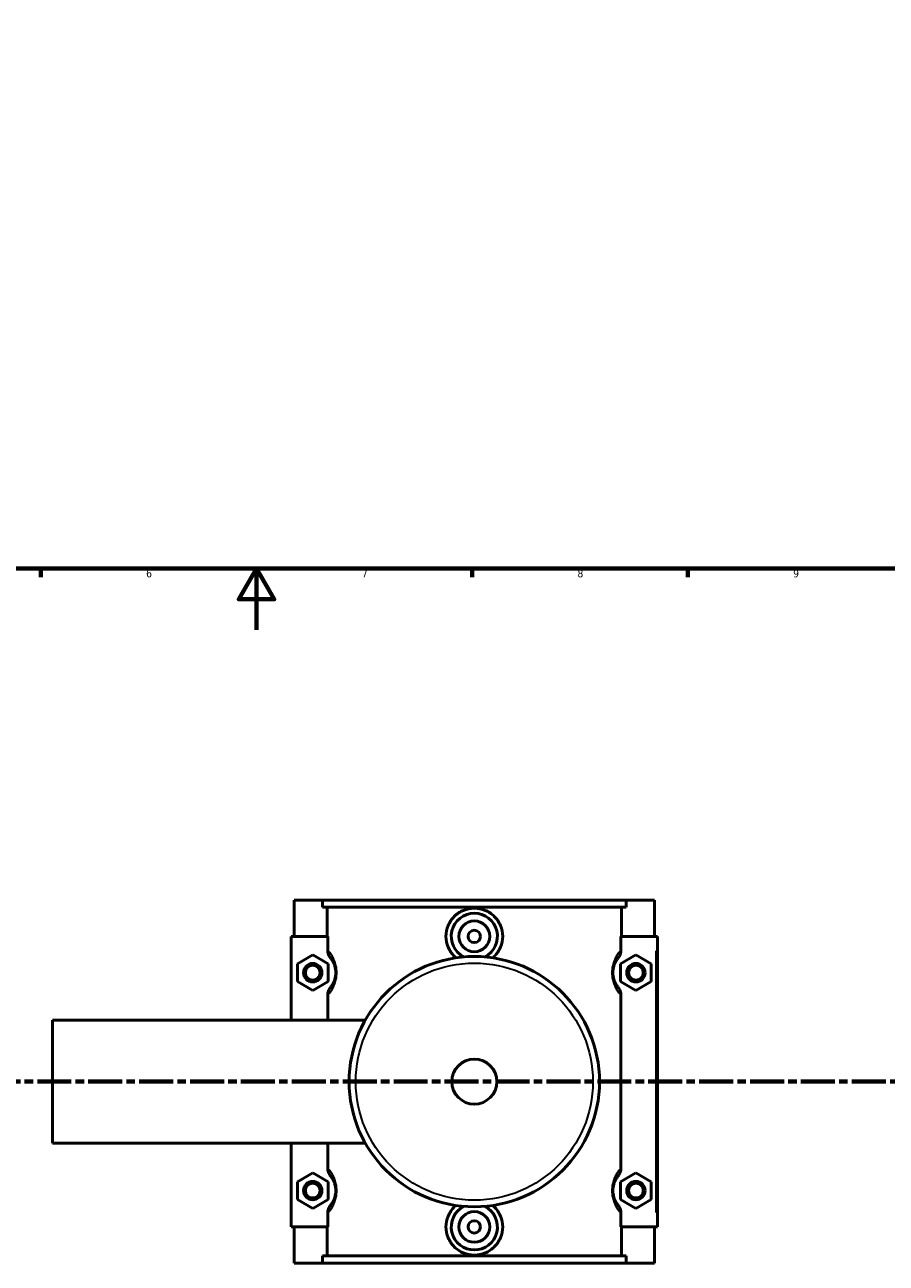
# Model space of a CAD drawing. Header units: millimetres. Extents: x 0 to 953, y -206 to 1211.
# Tile 3 of 8: x 345 to 625, y -206 to 197. Entities that reach past the tile are written whole.
import ezdxf

# ---------------------------------------------------------------- set-up
doc = ezdxf.new("R2010")
doc.units = ezdxf.units.MM
doc.linetypes.add('CHAIN', pattern=[0.3543, 0.2362, -0.0295, 0.0591, -0.0295])
for name, color, linetype, lineweight in [('Border (ISO)', 7, 'Continuous', 70), ('Section Line (ISO)', 7, 'CHAIN', 70), ('Visible (ISO)', 7, 'Continuous', 50), ('Visible Narrow (ISO)', 7, 'Continuous', 35)]:
    doc.layers.add(name, color=color, linetype=linetype, lineweight=lineweight)
doc.styles.add('Label Text (ISO)', font='tahoma.ttf')
doc.styles.add('Note Text (ISO)', font='tahoma.ttf')

# ---------------------------------------------------------------- blocks, each defined once
blk = doc.blocks.new('Borders Default Border')
at = {"layer": 'Border (ISO)'}
for p, q in [((350.42, 20), (350.42, 17.1)), ((490.58, 20), (490.58, 17.1)), ((560.67, 20), (560.67, 17.1))]:
    blk.add_line(p, q, dxfattribs=at)
at = {"layer": 'Border (ISO)', "flags": 128}
for points in [[(20, 20), (20, 574), (821, 574), (821, 20), (20, 20)], [(420.5, 0), (420.5, 20), (414.73, 10), (426.27, 10), (420.5, 20)]]:
    blk.add_lwpolyline(points, dxfattribs=at)
at = {"layer": 'Border (ISO)', "color": 232, "true_color": 0xca0064, "char_height": 2.5, "attachment_point": 7, "style": 'Note Text (ISO)'}
for s, insert in [('6', (384.66, 17.05)), ('7', (454.77, 17.1)), ('8', (524.81, 17.04)), ('9', (594.88, 17.05))]:
    blk.add_mtext(s, dxfattribs=dict(at, insert=insert))
blk = doc.blocks.new('2dTransSection0')
at = {"layer": 'Section Line (ISO)', "linetype": 'CHAIN', "ltscale": 46.681}
blk.add_line((299.7, -146.75), (724.12, -146.75), dxfattribs=at)
at = {"layer": 'Section Line (ISO)', "linetype": 'Continuous', "lineweight": 140}
for p, q in [((299.7, -146.75), (310.64, -146.75)), ((713.18, -146.75), (724.12, -146.75))]:
    blk.add_line(p, q, dxfattribs=at)
at = {"layer": 'Section Line (ISO)', "linetype": 'Continuous'}
for p, q in [((305.17, -146.75), (304.67, -149.25)), ((305.17, -149.25), (305.17, -146.75)), ((305.67, -149.25), (305.17, -146.75)), ((718.65, -146.75), (718.15, -149.25)), ((718.65, -149.25), (718.65, -146.75)), ((719.15, -149.25), (718.65, -146.75)), ((304.67, -149.25), (305.67, -149.25)), ((305.17, -154.16), (305.17, -149.25)), ((718.15, -149.25), (719.15, -149.25)), ((718.65, -154.16), (718.65, -149.25))]:
    blk.add_line(p, q, dxfattribs=at)
at = {"layer": 'Section Line (ISO)', "linetype": 'Continuous', "flags": 128}
for points in [[(305.67, -149.25), (305.17, -146.75), (304.67, -149.25), (305.67, -149.25)], [(719.15, -149.25), (718.65, -146.75), (718.15, -149.25), (719.15, -149.25)]]:
    blk.add_lwpolyline(points, dxfattribs=at)
at = {"layer": 'Section Line (ISO)'}
for points in [[(305.67, -149.25), (305.17, -146.75), (304.67, -149.25), (305.67, -149.25)], [(719.15, -149.25), (718.65, -146.75), (718.15, -149.25), (719.15, -149.25)]]:
    blk.add_solid(points, dxfattribs=at)
at = {"layer": 'Section Line (ISO)', "char_height": 3.5, "attachment_point": 7, "style": 'Label Text (ISO)'}
for insert in [(303.68, -158.75), (717.16, -158.75)]:
    blk.add_mtext('A', dxfattribs=dict(at, insert=insert))

msp = doc.modelspace()

# ---------------------------------------------------------------- linework, layer by layer
at = {"layer": 'Visible (ISO)'}
for p, q in [((432.7812, -87.7542), (432.7812, -99.5542)), ((432.7812, -87.7542), (441.9517, -87.7542)), ((441.9517, -87.7542), (540.6108, -87.7542)), ((441.9517, -90.1142), (441.9517, -87.7542)), ((540.6108, -87.7542), (540.6108, -90.1142)), ((540.6108, -87.7542), (549.7812, -87.7542)), ((549.7812, -87.7542), (549.7812, -99.5542)), ((540.6108, -90.1142), (441.9517, -90.1142)), ((443.4412, -99.5542), (443.4412, -90.1142)), ((539.1213, -99.5542), (539.1213, -90.1142)), ((443.648, -99.5542), (431.7812, -99.5542)), ((431.7812, -99.5542), (431.7812, -126.7542)), ((443.648, -99.5542), (443.648, -104.0202)), ((538.9144, -104.0202), (538.9144, -99.5542)), ((538.9144, -99.5542), (550.2812, -99.5542)), ((550.2812, -99.5542), (550.7812, -99.5542)), ((550.7812, -193.9542), (550.7812, -99.5542)), ((433.7812, -108.4674), (438.7812, -105.5807)), ((433.7812, -114.2409), (433.7812, -108.4674)), ((438.7812, -105.5807), (443.7812, -108.4674)), ((443.7812, -108.4674), (443.7812, -114.2409)), ((543.7812, -105.5807), (538.7812, -108.4674)), ((538.7812, -108.4674), (538.7812, -114.2409)), ((548.7812, -108.4674), (543.7812, -105.5807)), ((548.7812, -114.2409), (548.7812, -108.4674)), ((438.7812, -117.1277), (433.7812, -114.2409)), ((443.7812, -114.2409), (438.7812, -117.1277)), ((538.7812, -114.2409), (543.7812, -117.1277)), ((543.7812, -117.1277), (548.7812, -114.2409)), ((443.648, -118.6881), (443.648, -126.7542)), ((538.9144, -174.8202), (538.9144, -118.6881)), ((354.2812, -166.7542), (354.2812, -126.7542)), ((354.2812, -126.7542), (455.8725, -126.7542)), ((354.2812, -166.7542), (455.8725, -166.7542)), ((431.7812, -166.7542), (431.7812, -193.9542)), ((443.648, -166.7542), (443.648, -174.8202)), ((433.7812, -179.2674), (438.7812, -176.3807)), ((438.7812, -176.3807), (443.7812, -179.2674)), ((543.7812, -176.3807), (538.7812, -179.2674)), ((548.7812, -179.2674), (543.7812, -176.3807)), ((433.7812, -185.0409), (433.7812, -179.2674)), ((443.7812, -179.2674), (443.7812, -185.0409)), ((538.7812, -179.2674), (538.7812, -185.0409)), ((548.7812, -185.0409), (548.7812, -179.2674)), ((438.7812, -187.9277), (433.7812, -185.0409)), ((443.7812, -185.0409), (438.7812, -187.9277)), ((538.7812, -185.0409), (543.7812, -187.9277)), ((543.7812, -187.9277), (548.7812, -185.0409)), ((443.648, -189.4881), (443.648, -193.9542)), ((538.9144, -193.9542), (538.9144, -189.4881)), ((431.7812, -193.9542), (443.648, -193.9542)), ((432.7812, -193.9542), (432.7812, -205.7542)), ((443.4412, -203.3942), (443.4412, -193.9542)), ((550.2812, -193.9542), (538.9144, -193.9542)), ((539.1213, -203.3942), (539.1213, -193.9542)), ((549.7812, -193.9542), (549.7812, -205.7542)), ((550.7812, -193.9542), (550.2812, -193.9542)), ((540.6108, -203.3942), (441.9517, -203.3942)), ((441.9517, -205.7542), (441.9517, -203.3942)), ((540.6108, -203.3942), (540.6108, -205.7542)), ((441.9517, -205.7542), (432.7812, -205.7542)), ((441.9517, -205.7542), (540.6108, -205.7542)), ((549.7812, -205.7542), (540.6108, -205.7542))]:
    msp.add_line(p, q, dxfattribs=at)
for centre, radius in [((491.2812, -99.5542), 5), ((491.2812, -99.5542), 2), ((438.7812, -111.3542), 3), ((491.2812, -146.7542), 40.6667), ((543.7812, -111.3542), 3), ((438.7812, -111.3542), 2.4), ((543.7812, -111.3542), 2.4), ((491.2812, -146.7542), 7.32), ((438.7812, -182.1542), 3), ((438.7812, -182.1542), 2.4), ((543.7812, -182.1542), 3), ((543.7812, -182.1542), 2.4), ((491.2812, -193.9542), 5), ((491.2812, -193.9542), 2)]:
    msp.add_circle(centre, radius, dxfattribs=at)
for centre, start, end in [((491.2812, -99.5542), 297.092617, 242.907383), ((491.2812, -193.9542), 117.092617, 62.907383)]:
    msp.add_arc(centre, 7.5, start, end, dxfattribs=at)
for points, knots in [([(485.3222, -106.5258), (485.1328, -106.3673), (484.9519, -106.2029), (483.9607, -105.225), (483.2474, -104.1984), (482.2989, -101.9415), (482.0639, -100.7109), (482.0639, -98.3975), (482.2989, -97.1669), (483.2474, -94.9099), (483.9607, -93.8833), (485.5984, -92.2676), (486.6322, -91.5689), (488.8963, -90.6419), (490.1268, -90.4138), (492.4356, -90.4138), (493.6661, -90.6419), (495.9303, -91.5689), (496.964, -92.2676), (498.6017, -93.8833), (499.315, -94.9099), (500.2636, -97.1669), (500.4986, -98.3975), (500.4986, -99.5542)], [2.0066696, 2.0066696, 2.0066696, 2.0066696, 2.0792641, 2.0792641, 2.42627242, 2.42627242, 2.77328074, 2.77328074, 3.12028906, 3.12028906, 3.46729739, 3.46729739, 3.81360925, 3.81360925, 4.15992111, 4.15992111, 4.50623298, 4.50623298, 4.85254484, 4.85254484, 5.19955316, 5.19955316, 5.54656148, 5.54656148, 5.54656148, 5.54656148]), ([(500.4986, -99.5542), (500.4986, -100.7109), (500.2636, -101.9415), (499.315, -104.1984), (498.6017, -105.225), (497.6106, -106.2029), (497.4296, -106.3673), (497.2403, -106.5258)], [0, 0, 0, 0, 0.347008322, 0.347008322, 0.694016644, 0.694016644, 0.766611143, 0.766611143, 0.766611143, 0.766611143]), ([(443.648, -104.0202), (443.648, -104.4933), (443.7346, -104.9623), (444.0605, -105.8425), (444.2951, -106.2489), (444.5894, -106.6092)], [-0.281664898, -0.281664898, -0.281664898, -0.281664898, -0.139591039, -0.139591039, 0, 0, 0, 0]), ([(537.973, -106.6092), (538.268, -106.2481), (538.5029, -105.8408), (538.8282, -104.9605), (538.9144, -104.4923), (538.9144, -104.0202)], [-0.281341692, -0.281341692, -0.281341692, -0.281341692, -0.141623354, -0.141623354, 0, 0, 0, 0]), ([(444.5894, -106.6092), (444.686, -106.7274), (444.79, -106.8619), (445.0623, -107.2461), (445.2381, -107.5196), (445.553, -108.117), (445.6915, -108.4156), (445.9317, -109.0681), (446.0359, -109.412), (446.1795, -110.087), (446.2279, -110.4028), (446.2723, -110.9356), (446.2812, -111.1448), (446.2812, -111.3542), (446.2812, -111.5635), (446.2723, -111.7728), (446.2279, -112.3055), (446.1795, -112.6213), (446.0359, -113.2963), (445.9317, -113.6402), (445.6915, -114.2928), (445.553, -114.5914), (445.2381, -115.1887), (445.0623, -115.4623), (444.79, -115.8464), (444.686, -115.981), (444.5894, -116.0991)], [0.49321699, 0.49321699, 0.49321699, 0.49321699, 0.68914317, 0.68914317, 0.9778928, 0.9778928, 1.20066969, 1.20066969, 1.39660201, 1.39660201, 1.54731918, 1.54731918, 1.64151741, 1.64151741, 1.64151741, 1.73571564, 1.73571564, 1.8864328, 1.8864328, 2.08236512, 2.08236512, 2.30514201, 2.30514201, 2.59389165, 2.59389165, 2.78981782, 2.78981782, 2.78981782, 2.78981782]), ([(537.973, -116.0991), (537.8765, -115.981), (537.7724, -115.8464), (537.5001, -115.4623), (537.3243, -115.1887), (537.0094, -114.5914), (536.871, -114.2928), (536.6307, -113.6402), (536.5265, -113.2963), (536.383, -112.6213), (536.3345, -112.3055), (536.2901, -111.7728), (536.2812, -111.5635), (536.2812, -111.3542), (536.2812, -111.1448), (536.2901, -110.9356), (536.3345, -110.4028), (536.383, -110.087), (536.5265, -109.412), (536.6307, -109.0681), (536.871, -108.4156), (537.0094, -108.117), (537.3243, -107.5196), (537.5001, -107.2461), (537.7724, -106.8619), (537.8765, -106.7274), (537.973, -106.6092)], [0.49321594, 0.49321594, 0.49321594, 0.49321594, 0.68914231, 0.68914231, 0.9778921, 0.9778921, 1.20066864, 1.20066864, 1.39660096, 1.39660096, 1.54731812, 1.54731812, 1.64151635, 1.64151635, 1.64151635, 1.73571458, 1.73571458, 1.88643175, 1.88643175, 2.08236407, 2.08236407, 2.30514061, 2.30514061, 2.5938904, 2.5938904, 2.78981677, 2.78981677, 2.78981677, 2.78981677]), ([(444.5894, -116.0991), (444.2945, -116.4602), (444.0596, -116.8675), (443.7343, -117.7479), (443.648, -118.216), (443.648, -118.6881)], [-0.281341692, -0.281341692, -0.281341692, -0.281341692, -0.141623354, -0.141623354, 0, 0, 0, 0]), ([(538.9144, -118.6881), (538.9144, -118.2151), (538.8278, -117.746), (538.5019, -116.8659), (538.2674, -116.4595), (537.973, -116.0991)], [-0.281664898, -0.281664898, -0.281664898, -0.281664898, -0.139591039, -0.139591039, 0, 0, 0, 0]), ([(443.648, -174.8202), (443.648, -175.2933), (443.7346, -175.7623), (444.0605, -176.6425), (444.2951, -177.0489), (444.5894, -177.4092)], [-0.281664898, -0.281664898, -0.281664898, -0.281664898, -0.139591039, -0.139591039, 0, 0, 0, 0]), ([(537.973, -177.4092), (538.268, -177.0481), (538.5029, -176.6408), (538.8282, -175.7605), (538.9144, -175.2923), (538.9144, -174.8202)], [-0.281341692, -0.281341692, -0.281341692, -0.281341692, -0.141623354, -0.141623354, 0, 0, 0, 0]), ([(444.5894, -177.4092), (444.686, -177.5274), (444.79, -177.6619), (445.0623, -178.0461), (445.2381, -178.3196), (445.553, -178.917), (445.6915, -179.2156), (445.9317, -179.8681), (446.0359, -180.212), (446.1795, -180.887), (446.2279, -181.2028), (446.2723, -181.7356), (446.2812, -181.9448), (446.2812, -182.1542), (446.2812, -182.3635), (446.2723, -182.5728), (446.2279, -183.1055), (446.1795, -183.4213), (446.0359, -184.0963), (445.9317, -184.4402), (445.6915, -185.0928), (445.553, -185.3914), (445.2381, -185.9887), (445.0623, -186.2623), (444.79, -186.6464), (444.686, -186.781), (444.5894, -186.8991)], [0.49321699, 0.49321699, 0.49321699, 0.49321699, 0.68914327, 0.68914327, 0.97789298, 0.97789298, 1.20066969, 1.20066969, 1.39660201, 1.39660201, 1.54731917, 1.54731917, 1.6415174, 1.6415174, 1.6415174, 1.73571563, 1.73571563, 1.8864328, 1.8864328, 2.08236512, 2.08236512, 2.30514182, 2.30514182, 2.59389154, 2.59389154, 2.78981782, 2.78981782, 2.78981782, 2.78981782]), ([(537.973, -186.8991), (537.8765, -186.781), (537.7724, -186.6464), (537.5001, -186.2623), (537.3243, -185.9887), (537.0094, -185.3914), (536.871, -185.0928), (536.6307, -184.4402), (536.5265, -184.0963), (536.383, -183.4213), (536.3345, -183.1055), (536.2901, -182.5728), (536.2812, -182.3635), (536.2812, -182.1542), (536.2812, -181.9448), (536.2901, -181.7356), (536.3345, -181.2028), (536.383, -180.887), (536.5265, -180.212), (536.6307, -179.8681), (536.871, -179.2156), (537.0094, -178.917), (537.3243, -178.3196), (537.5001, -178.0461), (537.7724, -177.6619), (537.8765, -177.5274), (537.973, -177.4092)], [0.49294881, 0.49294881, 0.49294881, 0.49294881, 0.68887786, 0.68887786, 0.97762841, 0.97762841, 1.20040141, 1.20040141, 1.39633373, 1.39633373, 1.5470509, 1.5470509, 1.64124913, 1.64124913, 1.64124913, 1.73544736, 1.73544736, 1.88616453, 1.88616453, 2.08209684, 2.08209684, 2.30486984, 2.30486984, 2.59362039, 2.59362039, 2.78954945, 2.78954945, 2.78954945, 2.78954945]), ([(444.5894, -186.8991), (444.2945, -187.2602), (444.0596, -187.6675), (443.7343, -188.5479), (443.648, -189.016), (443.648, -189.4881)], [-0.281341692, -0.281341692, -0.281341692, -0.281341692, -0.141623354, -0.141623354, 0, 0, 0, 0]), ([(500.4986, -193.9542), (500.4986, -195.1109), (500.2636, -196.3415), (499.315, -198.5984), (498.6017, -199.625), (496.964, -201.2407), (495.9303, -201.9394), (493.6661, -202.8664), (492.4356, -203.0946), (490.1268, -203.0946), (488.8963, -202.8664), (486.6322, -201.9394), (485.5984, -201.2407), (483.9607, -199.625), (483.2474, -198.5984), (482.2989, -196.3415), (482.0639, -195.1109), (482.0639, -193.9542), (482.0639, -192.7975), (482.2989, -191.5669), (483.2474, -189.3099), (483.9607, -188.2833), (484.9519, -187.3055), (485.1328, -187.1411), (485.3222, -186.9826)], [2.77328074, 2.77328074, 2.77328074, 2.77328074, 3.12028906, 3.12028906, 3.46729739, 3.46729739, 3.81360925, 3.81360925, 4.15992111, 4.15992111, 4.50623298, 4.50623298, 4.85254484, 4.85254484, 5.19955316, 5.19955316, 5.54656148, 5.54656148, 5.54656148, 5.89356981, 5.89356981, 6.24057813, 6.24057813, 6.31317263, 6.31317263, 6.31317263, 6.31317263]), ([(497.2403, -186.9826), (497.4296, -187.1411), (497.6106, -187.3055), (498.6017, -188.2833), (499.315, -189.3099), (500.2636, -191.5669), (500.4986, -192.7975), (500.4986, -193.9542)], [7.553231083, 7.553231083, 7.553231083, 7.553231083, 7.625825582, 7.625825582, 7.972833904, 7.972833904, 8.319842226, 8.319842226, 8.319842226, 8.319842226]), ([(538.9144, -189.4881), (538.9144, -189.0151), (538.8278, -188.546), (538.5019, -187.6659), (538.2674, -187.2595), (537.973, -186.8991)], [-0.281664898, -0.281664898, -0.281664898, -0.281664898, -0.139591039, -0.139591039, 0, 0, 0, 0])]:
    msp.add_open_spline(points, degree=3, knots=knots, dxfattribs=at)
at = {"layer": 'Visible Narrow (ISO)'}
msp.add_line((550.2812, -104.2742), (550.2812, -189.2342), dxfattribs=at)
msp.add_circle((491.2812, -146.7542), 38.5253, dxfattribs=at)
for points, knots in [([(443.9385, -118.3642), (444.0683, -118.2138), (444.2057, -118.0467), (444.613, -117.5163), (444.8987, -117.106), (445.4104, -116.21), (445.6354, -115.7621), (446.0258, -114.7832), (446.1951, -114.2674), (446.4284, -113.2549), (446.5071, -112.7812), (446.5793, -111.9821), (446.5937, -111.6682), (446.5937, -111.3542), (446.5937, -111.0402), (446.5793, -110.7262), (446.5071, -109.9271), (446.4284, -109.4534), (446.1951, -108.441), (446.0258, -107.9251), (445.6354, -106.9463), (445.4104, -106.4984), (444.8987, -105.6023), (444.613, -105.192), (444.2057, -104.6616), (444.0683, -104.4945), (443.9385, -104.3442)], [-2.7512835, -2.7512835, -2.7512835, -2.7512835, -2.59389165, -2.59389165, -2.30514201, -2.30514201, -2.08236512, -2.08236512, -1.8864328, -1.8864328, -1.73571564, -1.73571564, -1.64151741, -1.64151741, -1.64151741, -1.54731918, -1.54731918, -1.39660201, -1.39660201, -1.20066969, -1.20066969, -0.9778928, -0.9778928, -0.68914317, -0.68914317, -0.53175131, -0.53175131, -0.53175131, -0.53175131]), ([(538.6239, -104.3442), (538.4941, -104.4945), (538.3567, -104.6616), (537.9494, -105.192), (537.6638, -105.6023), (537.1521, -106.4984), (536.9271, -106.9463), (536.5366, -107.9251), (536.3674, -108.441), (536.134, -109.4534), (536.0554, -109.9271), (535.9831, -110.7262), (535.9687, -111.0402), (535.9687, -111.3542), (535.9687, -111.6682), (535.9831, -111.9821), (536.0554, -112.7812), (536.134, -113.2549), (536.3674, -114.2674), (536.5366, -114.7832), (536.9271, -115.7621), (537.1521, -116.21), (537.6638, -117.106), (537.9494, -117.5163), (538.3567, -118.0467), (538.4941, -118.2138), (538.6239, -118.3642)], [-2.75128245, -2.75128245, -2.75128245, -2.75128245, -2.5938904, -2.5938904, -2.30514061, -2.30514061, -2.08236407, -2.08236407, -1.88643175, -1.88643175, -1.73571458, -1.73571458, -1.64151635, -1.64151635, -1.64151635, -1.54731812, -1.54731812, -1.39660096, -1.39660096, -1.20066864, -1.20066864, -0.9778921, -0.9778921, -0.68914231, -0.68914231, -0.53175026, -0.53175026, -0.53175026, -0.53175026]), ([(443.9385, -189.1642), (444.0683, -189.0138), (444.2057, -188.8467), (444.613, -188.3163), (444.8987, -187.906), (445.4104, -187.01), (445.6354, -186.5621), (446.0258, -185.5832), (446.1951, -185.0674), (446.4284, -184.0549), (446.5071, -183.5812), (446.5793, -182.7821), (446.5937, -182.4682), (446.5937, -182.1542), (446.5937, -181.8402), (446.5793, -181.5262), (446.5071, -180.7271), (446.4284, -180.2535), (446.1951, -179.241), (446.0258, -178.7251), (445.6354, -177.7463), (445.4104, -177.2984), (444.8987, -176.4023), (444.613, -175.992), (444.2057, -175.4616), (444.0683, -175.2945), (443.9385, -175.1442)], [-2.7512835, -2.7512835, -2.7512835, -2.7512835, -2.59389154, -2.59389154, -2.30514182, -2.30514182, -2.08236512, -2.08236512, -1.8864328, -1.8864328, -1.73571563, -1.73571563, -1.6415174, -1.6415174, -1.6415174, -1.54731917, -1.54731917, -1.39660201, -1.39660201, -1.20066969, -1.20066969, -0.97789298, -0.97789298, -0.68914327, -0.68914327, -0.53175131, -0.53175131, -0.53175131, -0.53175131]), ([(538.6239, -175.1442), (538.4941, -175.2945), (538.3567, -175.4616), (537.9494, -175.992), (537.6637, -176.4024), (537.1521, -177.2984), (536.9271, -177.7463), (536.5366, -178.7251), (536.3674, -179.241), (536.134, -180.2535), (536.0554, -180.7271), (535.9831, -181.5262), (535.9687, -181.8402), (535.9687, -182.1542), (535.9687, -182.4682), (535.9831, -182.7821), (536.0554, -183.5812), (536.134, -184.0549), (536.3674, -185.0674), (536.5366, -185.5832), (536.9271, -186.5621), (537.1521, -187.01), (537.6637, -187.906), (537.9494, -188.3163), (538.3567, -188.8467), (538.4941, -189.0138), (538.6239, -189.1642)], [-2.75101516, -2.75101516, -2.75101516, -2.75101516, -2.59362039, -2.59362039, -2.30486984, -2.30486984, -2.08209684, -2.08209684, -1.88616453, -1.88616453, -1.73544736, -1.73544736, -1.64124913, -1.64124913, -1.64124913, -1.5470509, -1.5470509, -1.39633373, -1.39633373, -1.20040141, -1.20040141, -0.97762841, -0.97762841, -0.68887786, -0.68887786, -0.5314831, -0.5314831, -0.5314831, -0.5314831])]:
    msp.add_open_spline(points, degree=3, knots=knots, dxfattribs=at)

# ---------------------------------------------------------------- block references
msp.add_blockref('Borders Default Border', (0, 0))
at = {"layer": 'Section Line (ISO)'}
msp.add_blockref('2dTransSection0', (0, 0), dxfattribs=at)

doc.saveas('drawing.dxf')
